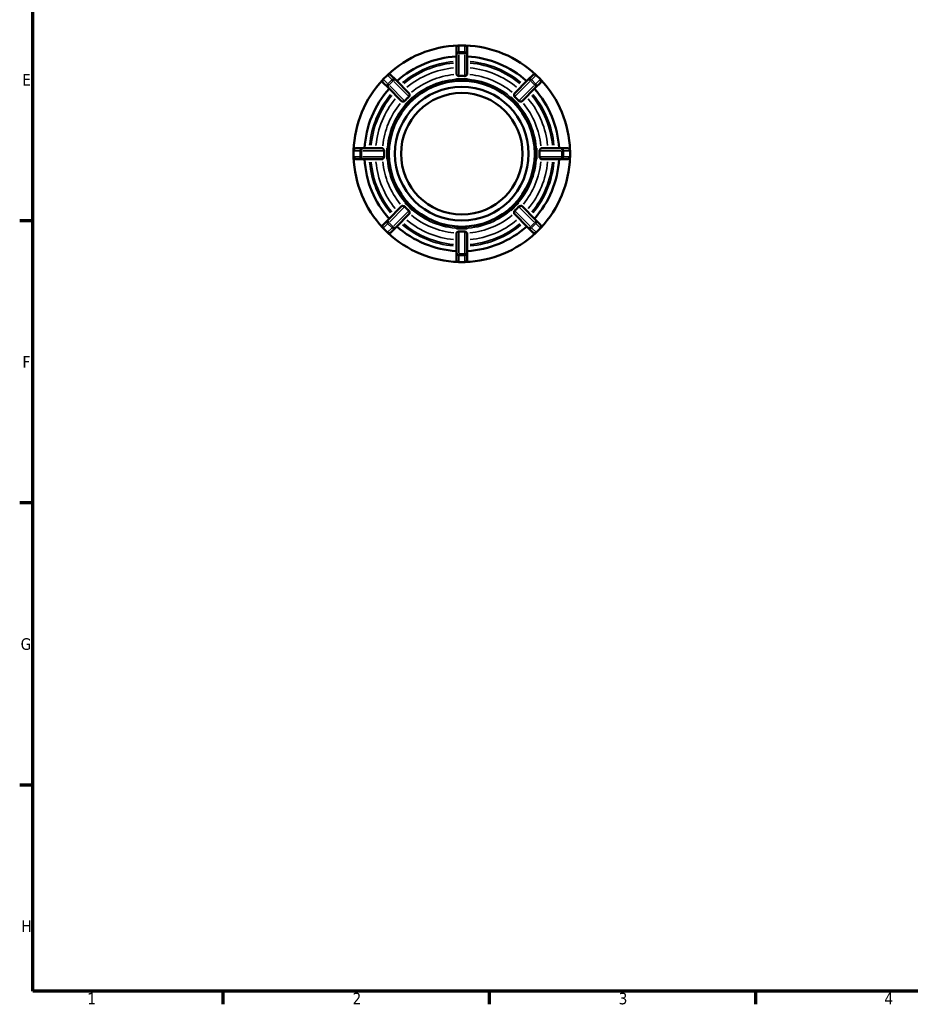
# Model space of a CAD drawing. Header units: millimetres. Extents: x 0 to 898, y -84 to 594.
# Tile 1 of 9: x 17 to 251, y 17 to 276. Entities that reach past the tile are written whole.
import ezdxf

# ---------------------------------------------------------------- set-up
doc = ezdxf.new("R2010")
doc.units = ezdxf.units.MM
for name, color, linetype, lineweight in [('Border (ANSI)', 7, 'Continuous', 70), ('Visible (ANSI)', 7, 'Continuous', 50), ('Visible Narrow (ANSI)', 7, 'Continuous', 35)]:
    doc.layers.add(name, color=color, linetype=linetype, lineweight=lineweight)
doc.styles.add('Note Text (ANSI)', font='tahoma.ttf')

# ---------------------------------------------------------------- blocks, each defined once
blk = doc.blocks.new('Borders Default Border')
at = {"layer": 'Border (ANSI)'}
for p, q in [((20, 222.75), (16.55, 222.75)), ((20, 148.5), (16.55, 148.5)), ((20, 74.25), (16.55, 74.25)), ((70.08, 20), (70.08, 16.55)), ((140.17, 20), (140.17, 16.55)), ((210.25, 20), (210.25, 16.55))]:
    blk.add_line(p, q, dxfattribs=at)
at = {"layer": 'Border (ANSI)', "flags": 128}
blk.add_lwpolyline([(20, 20), (20, 574), (821, 574), (821, 20), (20, 20)], dxfattribs=at)
at = {"layer": 'Border (ANSI)', "char_height": 3.05, "attachment_point": 7, "style": 'Note Text (ANSI)'}
for s, insert in [('E', (17.21, 258.35)), ('F', (17.29, 184.1)), ('G', (16.81, 109.79)), ('H', (16.97, 35.6)), ('1', (34.35, 16.55)), ('2', (104.2, 16.55)), ('3', (174.26, 16.49)), ('4', (244.23, 16.55))]:
    blk.add_mtext(s, dxfattribs=dict(at, insert=insert))

msp = doc.modelspace()

# ---------------------------------------------------------------- linework, layer by layer
at = {"layer": 'Visible (ANSI)'}
for p, q in [((131.534, 268.287), (131.534, 266.579)), ((133.744, 268.927), (132.174, 268.927)), ((134.384, 266.579), (134.384, 268.287)), ((131.534, 266.579), (131.534, 261.304)), ((134.384, 261.304), (134.384, 266.579)), ((113.361, 261.135), (112.251, 260.025)), ((115.475, 259.927), (114.266, 261.135)), ((119.204, 256.197), (115.475, 259.927)), ((131.534, 260.082), (131.534, 260.085)), ((132.959, 260.082), (131.534, 260.082)), ((134.384, 260.082), (132.959, 260.082)), ((134.384, 260.085), (134.384, 260.082)), ((150.443, 259.927), (146.713, 256.197)), ((151.651, 261.135), (150.443, 259.927)), ((153.666, 260.025), (152.556, 261.135)), ((112.251, 259.12), (113.459, 257.911)), ((113.459, 257.911), (117.189, 254.182)), ((148.728, 254.182), (152.458, 257.911)), ((152.458, 257.911), (153.666, 259.12)), ((119.061, 254.325), (118.053, 253.317)), ((120.069, 255.333), (119.061, 254.325)), ((120.066, 255.335), (120.069, 255.333)), ((145.849, 255.333), (145.851, 255.335)), ((146.856, 254.325), (145.849, 255.333)), ((147.864, 253.317), (146.856, 254.325)), ((118.053, 253.317), (118.051, 253.32)), ((147.866, 253.32), (147.864, 253.317)), ((104.459, 241.212), (104.459, 239.642)), ((106.807, 241.852), (105.099, 241.852)), ((112.082, 241.852), (106.807, 241.852)), ((113.301, 241.852), (113.304, 241.852)), ((113.304, 241.852), (113.304, 240.427)), ((152.613, 240.427), (152.613, 241.852)), ((152.613, 241.852), (152.616, 241.852)), ((159.11, 241.852), (153.835, 241.852)), ((160.819, 241.852), (159.11, 241.852)), ((161.459, 239.642), (161.459, 241.212)), ((105.099, 239.002), (106.807, 239.002)), ((106.807, 239.002), (112.082, 239.002)), ((113.304, 239.002), (113.301, 239.002)), ((113.304, 240.427), (113.304, 239.002)), ((152.613, 239.002), (152.613, 240.427)), ((152.616, 239.002), (152.613, 239.002)), ((153.835, 239.002), (159.11, 239.002)), ((159.11, 239.002), (160.819, 239.002)), ((117.189, 226.673), (113.459, 222.943)), ((118.051, 227.535), (118.053, 227.537)), ((118.053, 227.537), (119.061, 226.53)), ((119.061, 226.53), (120.069, 225.522)), ((120.069, 225.522), (120.066, 225.52)), ((145.849, 225.522), (146.856, 226.53)), ((145.851, 225.52), (145.849, 225.522)), ((146.856, 226.53), (147.864, 227.537)), ((147.864, 227.537), (147.866, 227.535)), ((152.458, 222.943), (148.728, 226.673)), ((113.459, 222.943), (112.251, 221.735)), ((115.475, 220.928), (119.204, 224.658)), ((146.713, 224.658), (150.443, 220.928)), ((153.666, 221.735), (152.458, 222.943)), ((112.251, 220.83), (113.361, 219.72)), ((114.266, 219.72), (115.475, 220.928)), ((131.534, 220.773), (132.959, 220.773)), ((131.534, 220.77), (131.534, 220.773)), ((132.959, 220.773), (134.384, 220.773)), ((134.384, 220.773), (134.384, 220.77)), ((150.443, 220.928), (151.651, 219.72)), ((152.556, 219.72), (153.666, 220.83)), ((131.534, 219.551), (131.534, 214.276)), ((134.384, 214.276), (134.384, 219.551)), ((131.534, 214.276), (131.534, 212.567)), ((134.384, 212.567), (134.384, 214.276)), ((132.174, 211.927), (133.744, 211.927))]:
    msp.add_line(p, q, dxfattribs=at)
for radius in [19.2, 17.6, 16]:
    msp.add_circle((132.959, 240.427), radius, dxfattribs=at)
for centre, radius, start, end in [((132.959, 240.427), 28.5, 91.85478, 133.14522), ((132.174, 268.287), 0.64, 90, 180), ((133.744, 268.287), 0.64, 0, 90), ((132.959, 240.427), 28.5, 46.85478, 88.14522), ((132.959, 240.427), 25.65, 93.18474, 131.81526), ((132.959, 240.427), 25.65, 48.18474, 86.81526), ((132.959, 240.427), 28.5, 136.85478, 178.14522), ((112.703, 259.572), 0.64, 135, 225), ((113.814, 260.682), 0.64, 45, 135), ((152.103, 260.682), 0.64, 45, 135), ((153.214, 259.572), 0.64, 315, 45), ((132.959, 240.427), 28.5, 1.85478, 43.14522), ((132.959, 240.427), 25.65, 138.18474, 176.81526), ((132.959, 240.427), 25.65, 3.18474, 41.81526), ((105.099, 241.212), 0.64, 90, 180), ((160.819, 241.212), 0.64, 0, 90), ((105.099, 239.642), 0.64, 180, 270), ((132.959, 240.427), 28.5, 181.85478, 223.14522), ((132.959, 240.427), 25.65, 183.18474, 221.81526), ((132.959, 240.427), 25.65, 318.18474, 356.81526), ((132.959, 240.427), 28.5, 316.85478, 358.14522), ((160.819, 239.642), 0.64, 270, 0), ((112.703, 221.282), 0.64, 135, 225), ((132.959, 240.427), 25.65, 228.18474, 266.81526), ((132.959, 240.427), 25.65, 273.18474, 311.81526), ((153.214, 221.282), 0.64, 315, 45), ((113.814, 220.172), 0.64, 225, 315), ((132.959, 240.427), 28.5, 226.85478, 268.14522), ((132.959, 240.427), 28.5, 271.85478, 313.14522), ((152.103, 220.172), 0.64, 225, 315), ((132.174, 212.567), 0.64, 180, 270), ((133.744, 212.567), 0.64, 270, 0)]:
    msp.add_arc(centre, radius, start, end, dxfattribs=at)
for points, knots in [([(132.174, 260.878), (132.164, 260.877), (132.154, 260.877), (132.115, 260.878), (132.083, 260.884), (132.001, 260.913), (131.956, 260.938), (131.842, 261.012), (131.762, 261.077), (131.638, 261.185), (131.592, 261.227), (131.552, 261.271), (131.543, 261.282), (131.535, 261.296), (131.534, 261.3), (131.534, 261.304)], [-0.26010329, -0.26010329, -0.26010329, -0.26010329, -0.25506635, -0.25506635, -0.23984509, -0.23984509, -0.21854141, -0.21854141, -0.17704994, -0.17704994, -0.14319916, -0.14319916, -0.12882892, -0.12882892, -0.12007383, -0.12007383, -0.12007383, -0.12007383]), ([(133.744, 260.878), (133.475, 260.896), (133.21, 260.904), (132.959, 260.904), (132.707, 260.904), (132.442, 260.896), (132.174, 260.878)], [-0.07557121, -0.07557121, -0.07557121, -0.07557121, 0, 0, 0, 0.07557121, 0.07557121, 0.07557121, 0.07557121]), ([(134.384, 261.304), (134.384, 261.303), (134.384, 261.303), (134.383, 261.299), (134.381, 261.294), (134.37, 261.277), (134.359, 261.264), (134.305, 261.208), (134.242, 261.151), (134.102, 261.035), (134.033, 260.982), (133.934, 260.923), (133.896, 260.904), (133.829, 260.883), (133.8, 260.878), (133.762, 260.877), (133.753, 260.877), (133.744, 260.878)], [-0.107722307, -0.107722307, -0.107722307, -0.107722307, -0.10729005, -0.10729005, -0.100658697, -0.100658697, -0.089927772, -0.089927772, -0.062252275, -0.062252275, -0.039387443, -0.039387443, -0.027827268, -0.027827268, -0.020055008, -0.020055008, -0.017630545, -0.017630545, -0.017630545, -0.017630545]), ([(117.943, 254.333), (117.94, 254.329), (117.937, 254.326), (117.921, 254.309), (117.908, 254.298), (117.869, 254.27), (117.842, 254.257), (117.746, 254.218), (117.662, 254.203), (117.487, 254.18), (117.389, 254.173), (117.262, 254.169), (117.223, 254.17), (117.196, 254.177), (117.192, 254.179), (117.189, 254.182)], [-0.15979351, -0.15979351, -0.15979351, -0.15979351, -0.15755946, -0.15755946, -0.14935381, -0.14935381, -0.13504911, -0.13504911, -0.09748088, -0.09748088, -0.05449294, -0.05449294, -0.02461426, -0.02461426, -0.01563159, -0.01563159, -0.01563159, -0.01563159]), ([(119.053, 255.443), (118.85, 255.266), (118.657, 255.085), (118.479, 254.907), (118.301, 254.729), (118.12, 254.536), (117.943, 254.333)], [-0.07557121, -0.07557121, -0.07557121, -0.07557121, 0, 0, 0, 0.07557121, 0.07557121, 0.07557121, 0.07557121]), ([(119.204, 256.197), (119.209, 256.192), (119.212, 256.18), (119.218, 256.123), (119.216, 256.058), (119.205, 255.896), (119.196, 255.805), (119.171, 255.664), (119.156, 255.603), (119.121, 255.527), (119.108, 255.505), (119.082, 255.471), (119.07, 255.458), (119.056, 255.446), (119.055, 255.444), (119.053, 255.443)], [-0.301015, -0.301015, -0.301015, -0.301015, -0.28303891, -0.28303891, -0.24537039, -0.24537039, -0.20688813, -0.20688813, -0.17893084, -0.17893084, -0.16684057, -0.16684057, -0.15908856, -0.15908856, -0.15817399, -0.15817399, -0.15817399, -0.15817399]), ([(146.864, 255.443), (146.86, 255.446), (146.857, 255.449), (146.841, 255.465), (146.829, 255.478), (146.801, 255.517), (146.788, 255.544), (146.749, 255.64), (146.734, 255.724), (146.711, 255.899), (146.704, 255.997), (146.7, 256.124), (146.701, 256.163), (146.708, 256.19), (146.71, 256.194), (146.713, 256.197)], [-0.15979351, -0.15979351, -0.15979351, -0.15979351, -0.15755946, -0.15755946, -0.14935381, -0.14935381, -0.13504911, -0.13504911, -0.09748088, -0.09748088, -0.05449294, -0.05449294, -0.02461426, -0.02461426, -0.01563159, -0.01563159, -0.01563159, -0.01563159]), ([(147.974, 254.333), (147.797, 254.536), (147.616, 254.729), (147.438, 254.907), (147.26, 255.085), (147.067, 255.266), (146.864, 255.443)], [-0.07557121, -0.07557121, -0.07557121, -0.07557121, 0, 0, 0, 0.07557121, 0.07557121, 0.07557121, 0.07557121]), ([(148.728, 254.182), (148.723, 254.177), (148.711, 254.173), (148.654, 254.168), (148.589, 254.17), (148.428, 254.181), (148.336, 254.19), (148.195, 254.215), (148.134, 254.23), (148.058, 254.265), (148.036, 254.278), (148.002, 254.304), (147.989, 254.316), (147.977, 254.33), (147.975, 254.331), (147.974, 254.333)], [-0.301015, -0.301015, -0.301015, -0.301015, -0.28303891, -0.28303891, -0.24537039, -0.24537039, -0.20688813, -0.20688813, -0.17893084, -0.17893084, -0.16684057, -0.16684057, -0.15908856, -0.15908856, -0.15817399, -0.15817399, -0.15817399, -0.15817399]), ([(112.082, 241.852), (112.082, 241.852), (112.083, 241.852), (112.087, 241.852), (112.092, 241.85), (112.109, 241.839), (112.122, 241.828), (112.178, 241.774), (112.235, 241.711), (112.351, 241.571), (112.404, 241.502), (112.463, 241.402), (112.482, 241.365), (112.503, 241.297), (112.508, 241.269), (112.509, 241.23), (112.509, 241.221), (112.508, 241.212)], [-0.107722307, -0.107722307, -0.107722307, -0.107722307, -0.10729005, -0.10729005, -0.100658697, -0.100658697, -0.089927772, -0.089927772, -0.062252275, -0.062252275, -0.039387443, -0.039387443, -0.027827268, -0.027827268, -0.020055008, -0.020055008, -0.017630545, -0.017630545, -0.017630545, -0.017630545]), ([(112.508, 241.212), (112.49, 240.944), (112.482, 240.679), (112.482, 240.427), (112.482, 240.175), (112.49, 239.911), (112.508, 239.642)], [1.11080531, 1.11080531, 1.11080531, 1.11080531, 1.18637652, 1.18637652, 1.18637652, 1.26194773, 1.26194773, 1.26194773, 1.26194773]), ([(153.409, 241.212), (153.408, 241.222), (153.408, 241.232), (153.409, 241.271), (153.415, 241.303), (153.444, 241.385), (153.469, 241.43), (153.543, 241.544), (153.608, 241.623), (153.716, 241.748), (153.758, 241.794), (153.802, 241.834), (153.813, 241.843), (153.827, 241.851), (153.831, 241.852), (153.835, 241.852)], [-0.26010329, -0.26010329, -0.26010329, -0.26010329, -0.25506635, -0.25506635, -0.23984509, -0.23984509, -0.21854141, -0.21854141, -0.17704994, -0.17704994, -0.14319916, -0.14319916, -0.12882892, -0.12882892, -0.12007383, -0.12007383, -0.12007383, -0.12007383]), ([(153.409, 239.642), (153.427, 239.911), (153.436, 240.175), (153.436, 240.427), (153.436, 240.679), (153.427, 240.944), (153.409, 241.212)], [1.11080531, 1.11080531, 1.11080531, 1.11080531, 1.18637652, 1.18637652, 1.18637652, 1.26194773, 1.26194773, 1.26194773, 1.26194773]), ([(112.508, 239.642), (112.509, 239.633), (112.509, 239.623), (112.508, 239.583), (112.502, 239.552), (112.473, 239.47), (112.448, 239.425), (112.374, 239.311), (112.309, 239.231), (112.201, 239.106), (112.159, 239.061), (112.115, 239.021), (112.104, 239.012), (112.09, 239.004), (112.086, 239.002), (112.082, 239.002)], [-0.26010329, -0.26010329, -0.26010329, -0.26010329, -0.25506635, -0.25506635, -0.23984509, -0.23984509, -0.21854141, -0.21854141, -0.17704994, -0.17704994, -0.14319916, -0.14319916, -0.12882892, -0.12882892, -0.12007383, -0.12007383, -0.12007383, -0.12007383]), ([(153.835, 239.002), (153.835, 239.002), (153.834, 239.002), (153.83, 239.003), (153.825, 239.005), (153.808, 239.016), (153.795, 239.027), (153.739, 239.08), (153.682, 239.144), (153.566, 239.284), (153.513, 239.353), (153.455, 239.452), (153.435, 239.49), (153.414, 239.557), (153.409, 239.586), (153.408, 239.624), (153.408, 239.633), (153.409, 239.642)], [-0.107722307, -0.107722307, -0.107722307, -0.107722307, -0.10729005, -0.10729005, -0.100658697, -0.100658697, -0.089927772, -0.089927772, -0.062252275, -0.062252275, -0.039387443, -0.039387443, -0.027827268, -0.027827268, -0.020055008, -0.020055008, -0.017630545, -0.017630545, -0.017630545, -0.017630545]), ([(117.189, 226.673), (117.194, 226.678), (117.206, 226.681), (117.263, 226.687), (117.328, 226.685), (117.489, 226.674), (117.581, 226.665), (117.722, 226.639), (117.783, 226.624), (117.859, 226.589), (117.881, 226.577), (117.915, 226.55), (117.928, 226.539), (117.94, 226.525), (117.942, 226.524), (117.943, 226.522)], [-0.301015, -0.301015, -0.301015, -0.301015, -0.28303891, -0.28303891, -0.24537039, -0.24537039, -0.20688813, -0.20688813, -0.17893084, -0.17893084, -0.16684057, -0.16684057, -0.15908856, -0.15908856, -0.15817399, -0.15817399, -0.15817399, -0.15817399]), ([(117.943, 226.522), (118.12, 226.319), (118.301, 226.126), (118.479, 225.948), (118.657, 225.77), (118.85, 225.589), (119.053, 225.412)], [-0.07557121, -0.07557121, -0.07557121, -0.07557121, 0, 0, 0, 0.07557121, 0.07557121, 0.07557121, 0.07557121]), ([(146.864, 225.412), (147.067, 225.589), (147.26, 225.77), (147.438, 225.948), (147.616, 226.126), (147.797, 226.319), (147.974, 226.522)], [-0.07557121, -0.07557121, -0.07557121, -0.07557121, 0, 0, 0, 0.07557121, 0.07557121, 0.07557121, 0.07557121]), ([(147.974, 226.522), (147.977, 226.526), (147.98, 226.529), (147.996, 226.545), (148.009, 226.557), (148.048, 226.584), (148.075, 226.598), (148.171, 226.637), (148.255, 226.652), (148.43, 226.675), (148.528, 226.682), (148.655, 226.686), (148.695, 226.685), (148.721, 226.678), (148.725, 226.676), (148.728, 226.673)], [-0.15979351, -0.15979351, -0.15979351, -0.15979351, -0.15755946, -0.15755946, -0.14935381, -0.14935381, -0.13504911, -0.13504911, -0.09748088, -0.09748088, -0.05449294, -0.05449294, -0.02461426, -0.02461426, -0.01563159, -0.01563159, -0.01563159, -0.01563159]), ([(119.053, 225.412), (119.057, 225.409), (119.06, 225.405), (119.077, 225.39), (119.088, 225.377), (119.116, 225.338), (119.129, 225.311), (119.168, 225.215), (119.183, 225.131), (119.206, 224.955), (119.213, 224.858), (119.217, 224.73), (119.216, 224.691), (119.209, 224.665), (119.207, 224.66), (119.204, 224.658)], [-0.15979351, -0.15979351, -0.15979351, -0.15979351, -0.15755946, -0.15755946, -0.14935381, -0.14935381, -0.13504911, -0.13504911, -0.09748088, -0.09748088, -0.05449294, -0.05449294, -0.02461426, -0.02461426, -0.01563159, -0.01563159, -0.01563159, -0.01563159]), ([(146.713, 224.658), (146.708, 224.663), (146.705, 224.675), (146.699, 224.732), (146.701, 224.797), (146.712, 224.958), (146.721, 225.05), (146.747, 225.191), (146.761, 225.252), (146.796, 225.327), (146.809, 225.35), (146.836, 225.384), (146.847, 225.396), (146.861, 225.409), (146.862, 225.411), (146.864, 225.412)], [-0.301015, -0.301015, -0.301015, -0.301015, -0.28303891, -0.28303891, -0.24537039, -0.24537039, -0.20688813, -0.20688813, -0.17893084, -0.17893084, -0.16684057, -0.16684057, -0.15908856, -0.15908856, -0.15817399, -0.15817399, -0.15817399, -0.15817399]), ([(131.534, 219.551), (131.534, 219.551), (131.534, 219.552), (131.534, 219.556), (131.536, 219.561), (131.547, 219.578), (131.558, 219.591), (131.612, 219.647), (131.675, 219.704), (131.815, 219.82), (131.884, 219.873), (131.983, 219.931), (132.021, 219.95), (132.088, 219.971), (132.117, 219.977), (132.155, 219.978), (132.165, 219.978), (132.174, 219.977)], [-0.107722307, -0.107722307, -0.107722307, -0.107722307, -0.10729005, -0.10729005, -0.100658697, -0.100658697, -0.089927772, -0.089927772, -0.062252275, -0.062252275, -0.039387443, -0.039387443, -0.027827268, -0.027827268, -0.020055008, -0.020055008, -0.017630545, -0.017630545, -0.017630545, -0.017630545]), ([(132.174, 219.977), (132.442, 219.959), (132.707, 219.95), (132.959, 219.95), (133.21, 219.95), (133.475, 219.959), (133.744, 219.977)], [1.11080531, 1.11080531, 1.11080531, 1.11080531, 1.18637652, 1.18637652, 1.18637652, 1.26194773, 1.26194773, 1.26194773, 1.26194773]), ([(133.744, 219.977), (133.753, 219.978), (133.763, 219.978), (133.803, 219.977), (133.834, 219.971), (133.916, 219.942), (133.961, 219.917), (134.075, 219.843), (134.155, 219.778), (134.279, 219.67), (134.325, 219.628), (134.365, 219.584), (134.374, 219.573), (134.382, 219.559), (134.384, 219.555), (134.384, 219.551)], [-0.26010329, -0.26010329, -0.26010329, -0.26010329, -0.25506635, -0.25506635, -0.23984509, -0.23984509, -0.21854141, -0.21854141, -0.17704994, -0.17704994, -0.14319916, -0.14319916, -0.12882892, -0.12882892, -0.12007383, -0.12007383, -0.12007383, -0.12007383])]:
    msp.add_open_spline(points, degree=3, knots=knots, dxfattribs=at)
for points in [[(131.534, 260.085), (132.019, 260.08), (132.509, 260.082), (132.959, 260.082)], [(132.959, 260.082), (133.408, 260.082), (133.899, 260.08), (134.384, 260.085)], [(118.051, 253.32), (118.397, 253.659), (118.743, 254.007), (119.061, 254.325)], [(119.061, 254.325), (119.379, 254.643), (119.727, 254.989), (120.066, 255.335)], [(145.851, 255.335), (146.19, 254.989), (146.538, 254.643), (146.856, 254.325)], [(146.856, 254.325), (147.174, 254.007), (147.52, 253.659), (147.866, 253.32)], [(113.304, 240.427), (113.304, 240.877), (113.306, 241.367), (113.301, 241.852)], [(152.616, 241.852), (152.611, 241.367), (152.613, 240.877), (152.613, 240.427)], [(113.301, 239.002), (113.306, 239.487), (113.304, 239.977), (113.304, 240.427)], [(152.613, 240.427), (152.613, 239.977), (152.611, 239.487), (152.616, 239.002)], [(119.061, 226.53), (118.743, 226.848), (118.397, 227.195), (118.051, 227.535)], [(120.066, 225.52), (119.727, 225.866), (119.379, 226.212), (119.061, 226.53)], [(146.856, 226.53), (146.538, 226.212), (146.19, 225.866), (145.851, 225.52)], [(147.866, 227.535), (147.52, 227.195), (147.174, 226.848), (146.856, 226.53)], [(132.959, 220.773), (132.509, 220.773), (132.019, 220.775), (131.534, 220.77)], [(134.384, 220.77), (133.899, 220.775), (133.408, 220.773), (132.959, 220.773)]]:
    msp.add_open_spline(points, degree=3, dxfattribs=at)
at = {"layer": 'Visible Narrow (ANSI)'}
for p, q in [((132.174, 268.927), (132.174, 268.925)), ((132.174, 267.302), (132.174, 268.839)), ((132.174, 267.212), (132.174, 266.831)), ((132.252, 268.925), (133.665, 268.925)), ((133.665, 267.216), (132.252, 267.216)), ((133.744, 268.925), (133.744, 268.927)), ((133.744, 268.839), (133.744, 267.302)), ((133.744, 266.831), (133.744, 267.212)), ((132.174, 261.174), (132.174, 266.501)), ((132.252, 266.797), (133.665, 266.797)), ((133.744, 266.501), (133.744, 261.174)), ((112.251, 260.025), (112.252, 260.023)), ((112.308, 260.079), (113.307, 261.078)), ((113.401, 258.875), (112.313, 259.963)), ((113.363, 261.133), (113.361, 261.135)), ((113.423, 261.073), (114.511, 259.985)), ((114.516, 259.869), (113.516, 258.87)), ((113.813, 258.574), (114.812, 259.573)), ((114.843, 259.653), (114.574, 259.922)), ((115.076, 259.42), (118.844, 255.652)), ((147.073, 255.652), (150.841, 259.42)), ((151.343, 259.922), (151.074, 259.653)), ((151.105, 259.573), (152.105, 258.574)), ((152.401, 258.87), (151.401, 259.869)), ((151.406, 259.985), (152.494, 261.073)), ((153.604, 259.963), (152.517, 258.875)), ((152.556, 261.135), (152.554, 261.133)), ((152.61, 261.078), (153.609, 260.079)), ((153.665, 260.023), (153.666, 260.025)), ((113.464, 258.812), (113.733, 258.543)), ((117.734, 254.542), (113.966, 258.309)), ((151.951, 258.309), (148.183, 254.542)), ((152.184, 258.543), (152.453, 258.812)), ((104.461, 241.212), (104.459, 241.212)), ((104.461, 239.721), (104.461, 241.134)), ((104.546, 241.212), (106.084, 241.212)), ((106.17, 241.134), (106.17, 239.721)), ((106.555, 241.212), (106.174, 241.212)), ((106.588, 239.721), (106.588, 241.134)), ((106.884, 241.212), (112.212, 241.212)), ((153.705, 241.212), (159.033, 241.212)), ((159.329, 241.134), (159.329, 239.721)), ((159.743, 241.212), (159.362, 241.212)), ((159.747, 239.721), (159.747, 241.134)), ((159.833, 241.212), (161.371, 241.212)), ((161.459, 241.212), (161.456, 241.212)), ((161.456, 241.134), (161.456, 239.721)), ((104.459, 239.642), (104.461, 239.642)), ((106.084, 239.642), (104.546, 239.642)), ((106.174, 239.642), (106.555, 239.642)), ((112.212, 239.642), (106.884, 239.642)), ((159.033, 239.642), (153.705, 239.642)), ((159.362, 239.642), (159.743, 239.642)), ((161.371, 239.642), (159.833, 239.642)), ((161.456, 239.642), (161.459, 239.642)), ((113.966, 222.545), (117.734, 226.313)), ((148.183, 226.313), (151.951, 222.545)), ((118.844, 225.203), (115.076, 221.435)), ((150.841, 221.435), (147.073, 225.203)), ((112.252, 220.831), (112.251, 220.83)), ((113.307, 219.777), (112.308, 220.776)), ((112.313, 220.892), (113.401, 221.98)), ((114.511, 220.869), (113.423, 219.782)), ((113.733, 222.312), (113.464, 222.043)), ((113.516, 221.984), (114.516, 220.985)), ((114.812, 221.281), (113.813, 222.281)), ((114.574, 220.933), (114.843, 221.202)), ((151.074, 221.202), (151.343, 220.933)), ((152.105, 222.281), (151.105, 221.281)), ((151.401, 220.985), (152.401, 221.984)), ((152.494, 219.782), (151.406, 220.869)), ((152.453, 222.043), (152.184, 222.312)), ((152.517, 221.98), (153.604, 220.892)), ((153.609, 220.776), (152.61, 219.777)), ((153.666, 220.83), (153.665, 220.831)), ((113.361, 219.72), (113.363, 219.721)), ((132.174, 214.353), (132.174, 219.681)), ((133.744, 219.681), (133.744, 214.353)), ((152.554, 219.721), (152.556, 219.72)), ((132.174, 214.024), (132.174, 213.643)), ((132.174, 212.015), (132.174, 213.553)), ((133.665, 214.057), (132.252, 214.057)), ((132.252, 213.639), (133.665, 213.639)), ((133.744, 213.643), (133.744, 214.024)), ((133.744, 213.553), (133.744, 212.015)), ((132.174, 211.93), (132.174, 211.927)), ((133.665, 211.93), (132.252, 211.93)), ((133.744, 211.927), (133.744, 211.93))]:
    msp.add_line(p, q, dxfattribs=at)
for radius, start, end in [(24.37, 95.26698, 129.73302), (24.37, 50.26698, 84.73302), (23.973, 95.31701, 129.68299), (22.698, 95.48953, 129.51047), (22.698, 50.48953, 84.51047), (23.973, 50.31701, 84.68299), (19.654, 92.25, 132.75), (20.929, 95.76366, 129.23634), (19.654, 47.25, 87.75), (20.929, 50.76366, 84.23634), (24.37, 140.26698, 174.73302), (23.973, 140.31701, 174.68299), (22.698, 140.48953, 174.51047), (22.698, 5.48953, 39.51047), (23.973, 5.31701, 39.68299), (24.37, 5.26698, 39.73302), (20.929, 140.76366, 174.23634), (19.654, 137.25, 177.75), (19.654, 2.25, 42.75), (20.929, 5.76366, 39.23634), (19.654, 182.25, 222.75), (19.654, 317.25, 357.75), (24.37, 185.26698, 219.73302), (23.973, 185.31701, 219.68299), (22.698, 185.48953, 219.51047), (20.929, 185.76366, 219.23634), (20.929, 320.76366, 354.23634), (22.698, 320.48953, 354.51047), (23.973, 320.31701, 354.68299), (24.37, 320.26698, 354.73302), (19.654, 227.25, 267.75), (19.654, 272.25, 312.75), (22.698, 230.48953, 264.51047), (20.929, 230.76366, 264.23634), (20.929, 275.76366, 309.23634), (22.698, 275.48953, 309.51047), (24.37, 230.26698, 264.73302), (23.973, 230.31701, 264.68299), (23.973, 275.31701, 309.68299), (24.37, 275.26698, 309.73302)]:
    msp.add_arc((132.959, 240.427), radius, start, end, dxfattribs=at)
for centre, major_axis, ratio, start_param, end_param in [((132.174, 268.287), (-0.64, 0), 0.9961947, 4.7909288, 6.2046455), ((132.174, 266.579), (-0.64, 0), 0.9961947, 4.7909288, 6.2046455), ((133.744, 268.287), (0.64, 0), 0.9961947, 0.0785398, 1.4922565), ((133.744, 266.579), (0.64, 0), 0.9961947, 0.0785398, 1.4922565), ((132.174, 266.579), (-0.64, 0), 0.3420201, 4.7909288, 6.2046455), ((133.744, 266.579), (0.64, 0), 0.3420201, 0.0785398, 1.4922565), ((112.703, 259.572), (-0.453, -0.453), 0.9961947, 4.7909288, 6.2046455), ((113.814, 260.682), (0.453, 0.453), 0.9961947, 0.0785398, 1.4922565), ((115.022, 259.474), (0.453, 0.453), 0.9961947, 0.0785398, 1.4922565), ((115.022, 259.474), (0.453, 0.453), 0.3420201, 0.0785398, 1.4922565), ((150.895, 259.474), (-0.453, 0.453), 0.3420201, 4.7909288, 6.2046455), ((150.895, 259.474), (-0.453, 0.453), 0.9961947, 4.7909288, 6.2046455), ((152.103, 260.682), (-0.453, 0.453), 0.9961947, 4.7909288, 6.2046455), ((153.214, 259.572), (0.453, -0.453), 0.9961947, 0.0785398, 1.4922565), ((113.912, 258.364), (-0.453, -0.453), 0.9961947, 4.7909288, 6.2046455), ((113.912, 258.364), (-0.453, -0.453), 0.3420201, 4.7909288, 6.2046455), ((152.005, 258.364), (0.453, -0.453), 0.3420201, 0.0785398, 1.4922565), ((152.005, 258.364), (0.453, -0.453), 0.9961947, 0.0785398, 1.4922565), ((105.099, 241.212), (0, 0.64), 0.9961947, 0.0785398, 1.4922565), ((106.807, 241.212), (0, 0.64), 0.9961947, 0.0785398, 1.4922565), ((106.807, 241.212), (0, 0.64), 0.3420201, 0.0785398, 1.4922565), ((159.11, 241.212), (0, 0.64), 0.3420201, 4.7909288, 6.2046455), ((159.11, 241.212), (0, 0.64), 0.9961947, 4.7909288, 6.2046455), ((160.819, 241.212), (0, 0.64), 0.9961947, 4.7909288, 6.2046455), ((105.099, 239.642), (0, -0.64), 0.9961947, 4.7909288, 6.2046455), ((106.807, 239.642), (0, -0.64), 0.9961947, 4.7909288, 6.2046455), ((106.807, 239.642), (0, -0.64), 0.3420201, 4.7909288, 6.2046455), ((159.11, 239.642), (0, -0.64), 0.3420201, 0.0785398, 1.4922565), ((159.11, 239.642), (0, -0.64), 0.9961947, 0.0785398, 1.4922565), ((160.819, 239.642), (0, -0.64), 0.9961947, 0.0785398, 1.4922565), ((113.912, 222.491), (-0.453, 0.453), 0.9961947, 0.0785398, 1.4922565), ((113.912, 222.491), (-0.453, 0.453), 0.3420201, 0.0785398, 1.4922565), ((152.005, 222.491), (0.453, 0.453), 0.3420201, 4.7909288, 6.2046455), ((152.005, 222.491), (0.453, 0.453), 0.9961947, 4.7909288, 6.2046455), ((112.703, 221.282), (-0.453, 0.453), 0.9961947, 0.0785398, 1.4922565), ((115.022, 221.381), (0.453, -0.453), 0.9961947, 4.7909288, 6.2046455), ((115.022, 221.381), (0.453, -0.453), 0.3420201, 4.7909288, 6.2046455), ((150.895, 221.381), (-0.453, -0.453), 0.3420201, 0.0785398, 1.4922565), ((150.895, 221.381), (-0.453, -0.453), 0.9961947, 0.0785398, 1.4922565), ((153.214, 221.282), (0.453, 0.453), 0.9961947, 4.7909288, 6.2046455), ((113.814, 220.172), (0.453, -0.453), 0.9961947, 4.7909288, 6.2046455), ((152.103, 220.172), (-0.453, -0.453), 0.9961947, 0.0785398, 1.4922565), ((132.174, 214.276), (-0.64, 0), 0.3420201, 0.0785398, 1.4922565), ((132.174, 214.276), (-0.64, 0), 0.9961947, 0.0785398, 1.4922565), ((132.174, 212.567), (-0.64, 0), 0.9961947, 0.0785398, 1.4922565), ((133.744, 214.276), (0.64, 0), 0.3420201, 4.7909288, 6.2046455), ((133.744, 214.276), (0.64, 0), 0.9961947, 4.7909288, 6.2046455), ((133.744, 212.567), (0.64, 0), 0.9961947, 4.7909288, 6.2046455)]:
    msp.add_ellipse(centre, major_axis=major_axis, ratio=ratio, start_param=start_param, end_param=end_param, dxfattribs=at)

# ---------------------------------------------------------------- block references
msp.add_blockref('Borders Default Border', (0, 0))

doc.saveas('drawing.dxf')
